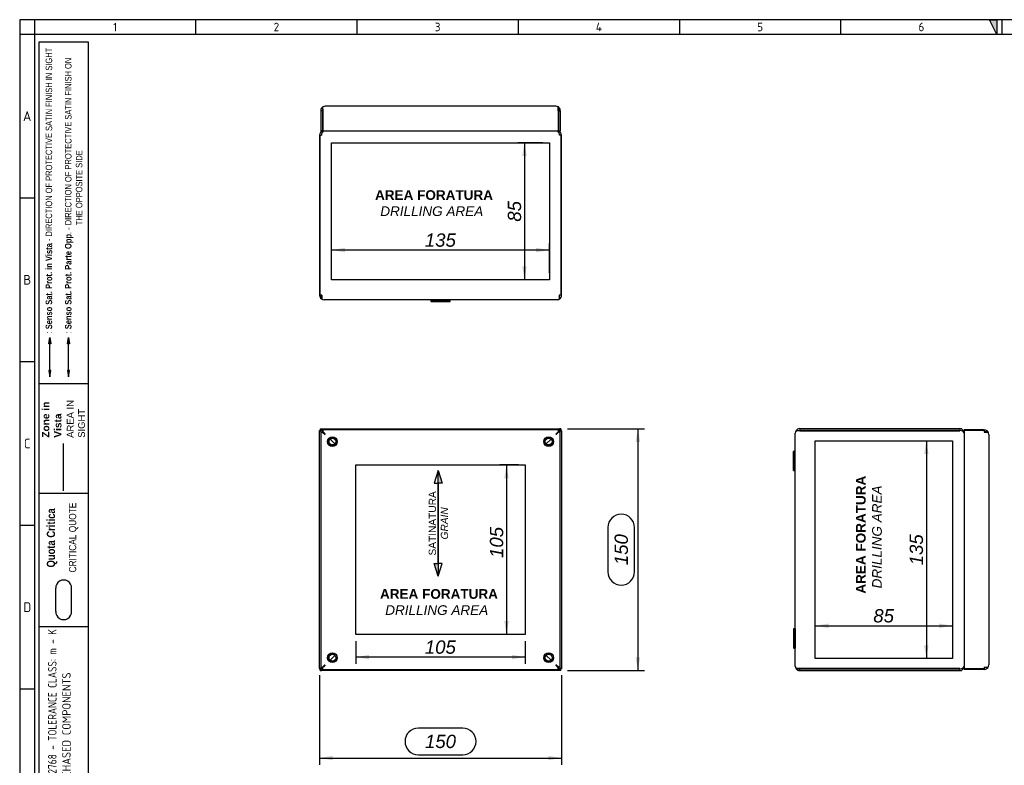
# Model space of a CAD drawing. Extents: x 6 to 412, y 11 to 288.
# Tile 2 of 3: x 6 to 210, y 134 to 288. Entities that reach past the tile are written whole.
import ezdxf
from ezdxf.lldxf.tags import DXFTag

# ---------------------------------------------------------------- set-up
doc = ezdxf.new("R2010")
doc.units = 0
doc.layers.get('0').update_dxf_attribs({"linetype": 'CONTINUOUS'})
for name, color, linetype in [('_TRANSLATION', 7, 'CONTINUOUS'), ('AE00511_01', 7, 'CONTINUOUS'), ('DEFAULT', 7, 'CONTINUOUS'), ('DV1_DEFAULT', 7, 'CONTINUOUS'), ('DV2_DEFAULT', 7, 'CONTINUOUS'), ('DV6_DEFAULT', 7, 'CONTINUOUS'), ('S0000000_02', 7, 'CONTINUOUS'), ('S0000000_12', 7, 'CONTINUOUS'), ('S0000000_13', 7, 'CONTINUOUS')]:
    doc.layers.add(name, color=color, linetype=linetype)
doc.styles.add('SEACAD_ARIAL', font='arial.ttf')
doc.styles.add('SEACAD_ARIALI', font='ariali.ttf')
tags = doc.linetypes.add('CENTER2', pattern=[28.575, 19.05, -3.175, 3.175, -3.175]).pattern_tags.tags
tags[10:11] = [DXFTag(74, 4), DXFTag(75, 0), DXFTag(340, '0'), DXFTag(46, 0.0), DXFTag(50, 0.0), DXFTag(44, 0.0), DXFTag(45, 0.0)]
tags[8:9] = [DXFTag(74, 4), DXFTag(75, 0), DXFTag(340, '0'), DXFTag(46, 0.0), DXFTag(50, 0.0), DXFTag(44, 0.0), DXFTag(45, 0.0)]
tags[6:7] = [DXFTag(74, 4), DXFTag(75, 0), DXFTag(340, '0'), DXFTag(46, 0.0), DXFTag(50, 0.0), DXFTag(44, 0.0), DXFTag(45, 0.0)]
tags[4:5] = [DXFTag(74, 4), DXFTag(75, 0), DXFTag(340, '0'), DXFTag(46, 0.0), DXFTag(50, 0.0), DXFTag(44, 0.0), DXFTag(45, 0.0)]
tags = doc.linetypes.add('DASHDOT2', pattern=[12.7, 6.35, -3.175, 0, -3.175]).pattern_tags.tags
tags[10:11] = [DXFTag(74, 4), DXFTag(75, 0), DXFTag(340, '0'), DXFTag(46, 0.0), DXFTag(50, 0.0), DXFTag(44, 0.0), DXFTag(45, 0.0)]
tags[8:9] = [DXFTag(74, 4), DXFTag(75, 0), DXFTag(340, '0'), DXFTag(46, 0.0), DXFTag(50, 0.0), DXFTag(44, 0.0), DXFTag(45, 0.0)]
tags[6:7] = [DXFTag(74, 4), DXFTag(75, 0), DXFTag(340, '0'), DXFTag(46, 0.0), DXFTag(50, 0.0), DXFTag(44, 0.0), DXFTag(45, 0.0)]
tags[4:5] = [DXFTag(74, 4), DXFTag(75, 0), DXFTag(340, '0'), DXFTag(46, 0.0), DXFTag(50, 0.0), DXFTag(44, 0.0), DXFTag(45, 0.0)]
tags = doc.linetypes.add('HIDDEN2', pattern=[4.7625, 3.175, -1.5875]).pattern_tags.tags
tags[6:7] = [DXFTag(74, 4), DXFTag(75, 0), DXFTag(340, '0'), DXFTag(46, 0.0), DXFTag(50, 0.0), DXFTag(44, 0.0), DXFTag(45, 0.0)]
tags[4:5] = [DXFTag(74, 4), DXFTag(75, 0), DXFTag(340, '0'), DXFTag(46, 0.0), DXFTag(50, 0.0), DXFTag(44, 0.0), DXFTag(45, 0.0)]
doc.dimstyles.new('ISO', dxfattribs={"dimtxt": 2.75, "dimasz": 2.75, "dimexe": 1.375, "dimexo": 1.375, "dimgap": 0.6875, "dimtad": 1, "dimdec": 1, "dimlfac": 3, "dimtxsty": 'SEACAD_ARIAL', "dimblk1": '_SE_FILLED', "dimblk2": '_SE_FILLED', "dimsah": 1, "dimcen": 1.375, "dimazin": 3, "dimtfac": 0.7, "dimtdec": 3, "dimtmove": 0, "dimatfit": 3})

# ---------------------------------------------------------------- blocks, each defined once
blk = doc.blocks.new('SE')
at = {"layer": 'AE00511_01', "color": 7, "linetype": 'CONTINUOUS'}
for centre in [(70.85, 200.4), (115.52, 200.4), (70.85, 155.74), (115.52, 155.74)]:
    blk.add_circle(centre, 0.7, dxfattribs=at)
for centre in [(70.85, 200.4), (115.52, 200.4), (70.85, 155.74), (115.52, 155.74)]:
    blk.add_arc(centre, 0.833, 75, 15, dxfattribs=at)
at = {"layer": 'DV1_DEFAULT', "color": 7, "linetype": 'CENTER2'}
for p, q in [((75.68, 160.57), (75.68, 195.57)), ((75.68, 195.57), (110.68, 195.57)), ((110.68, 195.57), (110.68, 160.57)), ((110.68, 160.57), (75.68, 160.57))]:
    blk.add_line(p, q, dxfattribs=at)
at = {"layer": 'S0000000_12', "color": 7, "linetype": 'CONTINUOUS'}
for p, q in [((68.43, 202.69), (68.43, 202.35)), ((68.83, 202.69), (68.43, 202.69)), ((68.43, 202.35), (68.43, 153.79)), ((68.43, 202.35), (68.83, 202.35)), ((68.83, 202.69), (68.83, 202.35)), ((68.83, 202.35), (69.37, 201.89)), ((117.47, 202.82), (68.9, 202.82)), ((68.9, 202.82), (68.9, 202.42)), ((68.9, 202.42), (69.37, 201.89)), ((117.47, 202.42), (117, 201.89)), ((117.53, 202.35), (117, 201.89)), ((117.47, 202.82), (117.47, 202.42)), ((117.53, 202.69), (117.93, 202.69)), ((117.53, 202.35), (117.53, 202.69)), ((117.93, 202.35), (117.53, 202.35)), ((117.93, 202.35), (117.93, 202.69)), ((117.93, 153.79), (117.93, 202.35)), ((68.43, 153.79), (68.83, 153.79)), ((68.43, 153.79), (68.43, 153.45)), ((68.83, 153.45), (68.43, 153.45)), ((68.83, 153.79), (69.37, 154.25)), ((68.83, 153.79), (68.83, 153.45)), ((68.9, 153.72), (69.37, 154.25)), ((68.9, 153.32), (68.9, 153.72)), ((68.9, 153.32), (117.47, 153.32)), ((117.47, 153.72), (117, 154.25)), ((117.53, 153.79), (117, 154.25)), ((117.47, 153.32), (117.47, 153.72)), ((117.93, 153.79), (117.53, 153.79)), ((117.53, 153.45), (117.53, 153.79)), ((117.53, 153.45), (117.93, 153.45)), ((117.93, 153.45), (117.93, 153.79))]:
    blk.add_line(p, q, dxfattribs=at)
for centre in [(70.85, 200.4), (115.52, 200.4), (70.85, 155.74), (115.52, 155.74)]:
    blk.add_circle(centre, 1, dxfattribs=at)
at = {"layer": 'S0000000_13', "color": 7, "linetype": 'CONTINUOUS'}
for p, q in [((68.18, 202.67), (68.43, 202.53)), ((68.18, 202.67), (68.43, 202.67)), ((68.18, 202.6), (68.18, 202.67)), ((68.18, 153.54), (68.18, 202.6)), ((68.31, 203.07), (68.31, 202.67)), ((68.31, 203.07), (68.58, 203.07)), ((68.31, 202.67), (68.43, 202.67)), ((68.8, 202.69), (68.58, 203.07)), ((68.58, 203.07), (68.58, 202.69)), ((68.58, 203.07), (117.78, 203.07)), ((68.9, 202.52), (68.83, 202.63)), ((68.83, 202.42), (69.12, 202.14)), ((69.12, 202.14), (68.83, 202.42)), ((69.02, 202.19), (69.12, 202.14)), ((69.12, 202.14), (69.06, 202.24)), ((69.12, 202.14), (69.36, 201.89)), ((69.36, 201.89), (69.12, 202.14)), ((117.25, 202.14), (117.01, 201.89)), ((117.01, 201.89), (117.25, 202.14)), ((117.53, 202.42), (117.25, 202.14)), ((117.25, 202.14), (117.53, 202.42)), ((117.31, 202.24), (117.25, 202.14)), ((117.25, 202.14), (117.35, 202.19)), ((117.53, 202.63), (117.47, 202.52)), ((117.78, 203.07), (117.56, 202.69)), ((117.78, 203.07), (117.78, 202.69)), ((118.05, 203.07), (117.78, 203.07)), ((117.93, 202.67), (118.05, 202.67)), ((117.93, 202.53), (118.18, 202.67)), ((118.18, 202.67), (117.93, 202.67)), ((118.05, 203.07), (118.05, 202.67)), ((118.18, 202.6), (118.18, 202.67)), ((118.18, 202.6), (118.18, 153.54)), ((70.35, 200.9), (71.34, 199.91)), ((71.34, 199.91), (70.35, 200.9)), ((116.01, 200.9), (115.02, 199.91)), ((115.02, 199.91), (116.01, 200.9)), ((71.34, 156.23), (70.35, 155.24)), ((70.35, 155.24), (71.34, 156.23)), ((115.02, 156.23), (116.01, 155.24)), ((116.01, 155.24), (115.02, 156.23)), ((68.43, 153.61), (68.18, 153.47)), ((68.18, 153.54), (68.18, 153.47)), ((68.18, 153.47), (68.43, 153.47)), ((68.43, 153.47), (68.31, 153.47)), ((68.31, 153.07), (68.31, 153.47)), ((68.31, 153.07), (68.58, 153.07)), ((68.58, 153.07), (68.8, 153.45)), ((68.58, 153.07), (68.58, 153.45)), ((117.78, 153.07), (68.58, 153.07)), ((69.12, 154), (68.83, 153.72)), ((68.83, 153.72), (69.12, 154)), ((68.83, 153.51), (68.9, 153.62)), ((69.12, 154), (69.02, 153.95)), ((69.06, 153.9), (69.12, 154)), ((69.36, 154.25), (69.12, 154)), ((69.12, 154), (69.36, 154.25)), ((117.01, 154.25), (117.25, 154)), ((117.25, 154), (117.01, 154.25)), ((117.25, 154), (117.53, 153.72)), ((117.25, 154), (117.31, 153.9)), ((117.35, 153.95), (117.25, 154)), ((117.53, 153.72), (117.25, 154)), ((117.47, 153.62), (117.53, 153.51)), ((117.56, 153.45), (117.78, 153.07)), ((117.78, 153.07), (117.78, 153.45)), ((118.05, 153.07), (117.78, 153.07)), ((118.18, 153.47), (117.93, 153.61)), ((118.05, 153.47), (117.93, 153.47)), ((118.18, 153.47), (117.93, 153.47)), ((118.05, 153.07), (118.05, 153.47)), ((118.18, 153.54), (118.18, 153.47))]:
    blk.add_line(p, q, dxfattribs=at)
blk = doc.blocks.new('SE1')
at = {"layer": 'DV2_DEFAULT', "color": 7, "linetype": 'CENTER2'}
for p, q in [((70.68, 233.85), (70.68, 262.16)), ((70.68, 262.16), (115.68, 262.16)), ((115.68, 262.16), (115.68, 233.85)), ((115.68, 233.85), (70.68, 233.85))]:
    blk.add_line(p, q, dxfattribs=at)
at = {"layer": 'S0000000_02', "color": 7, "linetype": 'CONTINUOUS'}
for p, q in [((91.22, 229.71), (91.18, 229.68)), ((91.18, 229.68), (95.18, 229.68)), ((91.18, 229.68), (91.18, 229.41)), ((95.18, 229.41), (91.18, 229.41)), ((91.18, 229.41), (91.22, 229.38)), ((91.22, 229.38), (95.15, 229.38)), ((95.18, 229.68), (95.15, 229.71)), ((95.15, 229.38), (95.18, 229.41)), ((95.18, 229.41), (95.18, 229.68))]:
    blk.add_line(p, q, dxfattribs=at)
at = {"layer": 'S0000000_12', "color": 7, "linetype": 'CONTINUOUS'}
for p, q in [((68.83, 268.78), (68.43, 268.78)), ((68.43, 268.78), (68.43, 264.63)), ((68.83, 269.55), (68.83, 268.78)), ((68.83, 268.78), (68.83, 264.63)), ((68.9, 268.78), (68.9, 269.55)), ((68.9, 268.78), (68.9, 264.63)), ((117, 269.71), (69.37, 269.71)), ((117.47, 268.78), (117.47, 269.55)), ((117.47, 268.78), (117.47, 264.63)), ((117.53, 269.55), (117.53, 268.78)), ((117.53, 268.78), (117.93, 268.78)), ((117.53, 268.78), (117.53, 264.63)), ((117.93, 268.78), (117.93, 264.63)), ((68.83, 264.63), (68.43, 264.63)), ((68.9, 264.63), (117.47, 264.63)), ((117.53, 264.63), (117.93, 264.63))]:
    blk.add_line(p, q, dxfattribs=at)
for centre, radius, start, end in [((69.37, 268.78), 0.933, 124.8499, 180), ((69.37, 268.78), 0.933, 90, 124.8499), ((69.37, 268.78), 0.533, 151.045, 180), ((117, 268.78), 0.933, 55.1501, 90), ((117, 268.78), 0.533, 0, 28.955), ((117, 268.78), 0.933, 0, 55.1501)]:
    blk.add_arc(centre, radius, start, end, dxfattribs=at)
for centre, start_param, end_param in [((69.37, 268.78), 3.141593, 3.749838), ((117, 268.78), 2.533347, 3.141593)]:
    blk.add_ellipse(centre, major_axis=(0, -0.933), ratio=0.875, start_param=start_param, end_param=end_param, dxfattribs=at)
at = {"layer": 'S0000000_13', "color": 7, "linetype": 'CONTINUOUS'}
for p, q in [((68.18, 263.71), (68.31, 263.71)), ((68.18, 263.71), (68.18, 230.65)), ((68.31, 263.71), (68.58, 263.71)), ((68.31, 230.65), (68.31, 263.71)), ((118.05, 263.71), (117.78, 263.71)), ((118.05, 263.71), (118.05, 230.65)), ((118.18, 263.71), (118.05, 263.71)), ((118.18, 230.65), (118.18, 263.71)), ((68.65, 230.65), (68.31, 230.65)), ((68.58, 229.88), (68.58, 230.65)), ((68.65, 230.65), (68.65, 229.88)), ((117.72, 230.65), (117.72, 229.88)), ((118.05, 230.65), (117.72, 230.65)), ((117.78, 229.88), (117.78, 230.65)), ((117.25, 229.71), (69.12, 229.71))]:
    blk.add_line(p, q, dxfattribs=at)
for centre, radius, start, end in [((69.12, 263.71), 0.933, 100.8441, 180), ((117.25, 263.71), 0.933, 0, 79.1559), ((69.12, 263.71), 0.533, 175.8486, 180), ((117.25, 263.71), 0.533, 0, 4.1514), ((69.12, 230.65), 0.933, 180, 235.1501), ((69.12, 230.65), 0.533, 180, 209.0162), ((69.12, 230.65), 0.933, 235.1501, 270), ((117.25, 230.65), 0.933, 270, 304.8499), ((117.25, 230.65), 0.533, 330.9838, 0), ((117.25, 230.65), 0.933, 304.8499, 360)]:
    blk.add_arc(centre, radius, start, end, dxfattribs=at)
for centre, major_axis, ratio, start_param, end_param in [((69.12, 263.71), (0, -0.933), 0.571429, 3.330857, 4.712389), ((117.25, 263.71), (0, 0.933), 0.571429, 4.712389, 6.093921), ((69.12, 230.65), (0, 0.933), 0.874482, 2.533347, 3.141593), ((117.25, 230.65), (0, 0.933), 0.874482, 3.141593, 3.749838)]:
    blk.add_ellipse(centre, major_axis=major_axis, ratio=ratio, start_param=start_param, end_param=end_param, dxfattribs=at)
blk = doc.blocks.new('SAT')
at = {"linetype": 'CONTINUOUS'}
for points in [[(-10.97, -1.95), (-8.32, -1.95), (-8.32, -1.11)], [(8.24, -2.03), (8.24, -1.87), (-8.32, -1.87), (-8.32, -2.03)], [(10.89, -1.95), (8.24, -1.95), (8.24, -2.79)]]:
    blk.add_hatch(color=7, dxfattribs=at).paths.add_polyline_path(points)
at = {"color": 7, "linetype": 'CONTINUOUS'}
for p, q in [((-10.97, -1.95), (-8.32, -2.79)), ((-8.32, -2.79), (-8.32, -2.03)), ((10.89, -1.95), (8.24, -1.11)), ((8.24, -1.11), (8.24, -1.87))]:
    blk.add_line(p, q, dxfattribs=at)
for points in [[(-10.97, -1.95), (-8.32, -1.11), (-8.32, -1.95), (-10.97, -1.95)], [(8.24, -2.03), (8.24, -1.87), (-8.32, -1.87), (-8.32, -2.03), (8.24, -2.03)], [(10.89, -1.95), (8.24, -2.79), (8.24, -1.95), (10.89, -1.95)]]:
    blk.add_lwpolyline(points, dxfattribs=at)
at = {"insert": (-0.05, -4), "char_height": 1.5, "width": 16.3187, "attachment_point": 8}
blk.add_mtext('{\\fArial|b0||i0||c0|p34;\\C7;\\H1.5;\\W1.;SATINATURA \\P}{\\fArial|b0||i1||c0|p34;\\C7;\\H1.5;\\W1.;GRAIN\\P}', dxfattribs=at)
blk = doc.blocks.new('DMBLK1')
at = {"layer": '_TRANSLATION', "linetype": 'CONTINUOUS'}
for points in [[(106.36, 192.82), (107.27, 192.82), (106.82, 195.57)], [(106.36, 163.32), (106.82, 160.57), (107.27, 163.32)]]:
    blk.add_hatch(color=7, dxfattribs=at).paths.add_polyline_path(points)
at = {"layer": '_TRANSLATION', "color": 7, "linetype": 'CONTINUOUS'}
for p, q in [((109.31, 195.57), (105.44, 195.57)), ((106.82, 195.57), (106.82, 160.57)), ((109.31, 160.57), (105.44, 160.57))]:
    blk.add_line(p, q, dxfattribs=at)
at = {"layer": '_TRANSLATION', "color": 7, "linetype": 'CONTINUOUS', "style": 'SEACAD_ARIALI'}
blk.add_text('105', height=2.75, rotation=90, dxfattribs=at).set_placement((106.13, 176.35))
blk = doc.blocks.new('_SE_FILLED')
at = {"color": 0}
blk.add_line((0, 0), (-1, 0), dxfattribs=at)
blk.add_solid([(0, 0), (-1, -0.1665), (-1, 0.1665), (0, 0)], dxfattribs=at)
blk = doc.blocks.new('DMBLK2')
at = {"layer": '_TRANSLATION', "linetype": 'CONTINUOUS'}
for points in [[(78.43, 155.41), (78.43, 156.33), (75.68, 155.87)], [(107.93, 155.41), (110.68, 155.87), (107.93, 156.33)]]:
    blk.add_hatch(color=7, dxfattribs=at).paths.add_polyline_path(points)
at = {"layer": '_TRANSLATION', "color": 7, "linetype": 'CONTINUOUS'}
for p, q in [((75.68, 159.19), (75.68, 154.49)), ((110.68, 159.19), (110.68, 154.49)), ((110.68, 155.87), (75.68, 155.87))]:
    blk.add_line(p, q, dxfattribs=at)
at = {"layer": '_TRANSLATION', "color": 7, "linetype": 'CONTINUOUS', "style": 'SEACAD_ARIALI'}
blk.add_text('105', height=2.75, dxfattribs=at).set_placement((89.94, 156.56))
blk = doc.blocks.new('DMBLK5')
at = {"layer": '_TRANSLATION', "linetype": 'CONTINUOUS'}
for points in [[(73.43, 240.44), (70.68, 239.99), (73.43, 239.53)], [(112.93, 240.44), (112.93, 239.53), (115.68, 239.99)]]:
    blk.add_hatch(color=7, dxfattribs=at).paths.add_polyline_path(points)
at = {"layer": '_TRANSLATION', "color": 7, "linetype": 'CONTINUOUS'}
for p, q in [((70.68, 235.22), (70.68, 241.36)), ((115.68, 235.22), (115.68, 241.36)), ((115.68, 239.99), (70.68, 239.99))]:
    blk.add_line(p, q, dxfattribs=at)
at = {"layer": '_TRANSLATION', "color": 7, "linetype": 'CONTINUOUS', "style": 'SEACAD_ARIALI'}
blk.add_text('135', height=2.75, dxfattribs=at).set_placement((89.94, 240.67))
blk = doc.blocks.new('DMBLK6')
at = {"layer": '_TRANSLATION', "linetype": 'CONTINUOUS'}
for points in [[(110.06, 259.41), (110.98, 259.41), (110.52, 262.16)], [(110.06, 236.6), (110.52, 233.85), (110.98, 236.6)]]:
    blk.add_hatch(color=7, dxfattribs=at).paths.add_polyline_path(points)
at = {"layer": '_TRANSLATION', "color": 7, "linetype": 'CONTINUOUS'}
for p, q in [((114.31, 262.16), (109.15, 262.16)), ((110.52, 262.16), (110.52, 233.85)), ((114.31, 233.85), (109.15, 233.85))]:
    blk.add_line(p, q, dxfattribs=at)
at = {"layer": '_TRANSLATION', "color": 7, "linetype": 'CONTINUOUS', "style": 'SEACAD_ARIALI'}
blk.add_text('85', height=2.75, rotation=90, dxfattribs=at).set_placement((109.83, 245.84))
blk = doc.blocks.new('DMBLK17')
at = {"layer": '_TRANSLATION', "linetype": 'CONTINUOUS'}
for points in [[(70.93, 134.55), (70.93, 135.46), (68.18, 135.01)], [(115.43, 134.55), (118.18, 135.01), (115.43, 135.46)]]:
    blk.add_hatch(color=7, dxfattribs=at).paths.add_polyline_path(points)
at = {"layer": '_TRANSLATION', "color": 7, "linetype": 'CONTINUOUS'}
for p, q in [((68.18, 152.16), (68.18, 133.63)), ((118.18, 152.16), (118.18, 133.63)), ((97.77, 141.19), (88.6, 141.19)), ((68.18, 135.01), (118.18, 135.01)), ((88.6, 135.69), (97.77, 135.69))]:
    blk.add_line(p, q, dxfattribs=at)
for centre, start, end in [((88.6, 138.44), 90, 270), ((97.77, 138.44), 270, 90)]:
    blk.add_arc(centre, 2.75, start, end, dxfattribs=at)
at = {"layer": '_TRANSLATION', "color": 7, "linetype": 'CONTINUOUS', "style": 'SEACAD_ARIALI'}
blk.add_text('150', height=2.75, dxfattribs=at).set_placement((89.97, 137.07))
blk = doc.blocks.new('DMBLK18')
at = {"layer": '_TRANSLATION', "linetype": 'CONTINUOUS'}
for points in [[(134.42, 200.32), (133.96, 203.07), (133.5, 200.32)], [(134.42, 155.82), (133.5, 155.82), (133.96, 153.07)]]:
    blk.add_hatch(color=7, dxfattribs=at).paths.add_polyline_path(points)
at = {"layer": '_TRANSLATION', "color": 7, "linetype": 'CONTINUOUS'}
for p, q in [((119.43, 203.07), (135.33, 203.07)), ((133.96, 203.07), (133.96, 153.07)), ((127.77, 182.65), (127.77, 173.49)), ((133.27, 173.49), (133.27, 182.65)), ((119.43, 153.07), (135.33, 153.07))]:
    blk.add_line(p, q, dxfattribs=at)
for centre, start, end in [((130.52, 182.65), 0, 180), ((130.52, 173.49), 180, 0)]:
    blk.add_arc(centre, 2.75, start, end, dxfattribs=at)
at = {"layer": '_TRANSLATION', "color": 7, "linetype": 'CONTINUOUS', "style": 'SEACAD_ARIALI'}
blk.add_text('150', height=2.75, rotation=90, dxfattribs=at).set_placement((131.9, 174.86))
blk = doc.blocks.new('SE5')
at = {"layer": 'DV6_DEFAULT', "color": 7, "linetype": 'CENTER2'}
for p, q in [((170.6, 155.57), (170.6, 200.57)), ((170.6, 200.57), (198.94, 200.57)), ((198.94, 200.57), (198.94, 155.57)), ((198.94, 155.57), (170.6, 155.57))]:
    blk.add_line(p, q, dxfattribs=at)
at = {"layer": 'S0000000_02', "color": 7, "linetype": 'CONTINUOUS'}
for p, q in [((166.17, 198.4), (166.14, 198.37)), ((166.14, 194.44), (166.14, 198.37)), ((166.17, 194.4), (166.17, 198.4)), ((166.44, 198.4), (166.17, 198.4)), ((166.44, 194.4), (166.44, 198.4)), ((166.47, 198.37), (166.44, 198.4)), ((166.14, 194.44), (166.17, 194.4)), ((166.17, 194.4), (166.44, 194.4)), ((166.44, 194.4), (166.47, 194.44)), ((166.17, 161.74), (166.14, 161.7)), ((166.14, 161.7), (166.14, 157.77)), ((166.17, 161.74), (166.17, 157.74)), ((166.44, 161.74), (166.17, 161.74)), ((166.44, 161.74), (166.44, 157.74)), ((166.47, 161.7), (166.44, 161.74)), ((166.14, 157.77), (166.17, 157.74)), ((166.17, 157.74), (166.44, 157.74)), ((166.44, 157.74), (166.47, 157.77))]:
    blk.add_line(p, q, dxfattribs=at)
at = {"layer": 'S0000000_12', "color": 7, "linetype": 'CONTINUOUS'}
for p, q in [((201.39, 202.69), (201.39, 202.82)), ((205.54, 202.82), (201.39, 202.82)), ((205.54, 202.69), (201.39, 202.69)), ((201.39, 202.69), (201.39, 153.45)), ((205.54, 202.69), (205.54, 202.35)), ((206.3, 202.42), (205.54, 202.42)), ((205.54, 202.35), (206.3, 202.35)), ((206.47, 201.89), (206.47, 154.25)), ((205.54, 153.45), (201.39, 153.45)), ((201.39, 153.45), (201.39, 153.32)), ((205.54, 153.32), (201.39, 153.32)), ((205.54, 153.79), (206.3, 153.79)), ((205.54, 153.79), (205.54, 153.45)), ((206.3, 153.72), (205.54, 153.72))]:
    blk.add_line(p, q, dxfattribs=at)
for centre, radius, start, end in [((205.54, 201.89), 0.933, 34.8499, 90), ((205.54, 201.89), 0.533, 60.9838, 90), ((205.54, 201.89), 0.933, 0, 34.8499), ((205.54, 154.25), 0.533, 270, 299.0162), ((205.54, 154.25), 0.933, 270, 325.1501), ((205.54, 154.25), 0.933, 325.1501, 0)]:
    blk.add_arc(centre, radius, start, end, dxfattribs=at)
for centre, start_param, end_param in [((205.54, 201.89), 3.141593, 3.749838), ((205.54, 154.25), 2.533347, 3.141593)]:
    blk.add_ellipse(centre, major_axis=(-0.933, 0), ratio=0.874482, start_param=start_param, end_param=end_param, dxfattribs=at)
at = {"layer": 'S0000000_13', "color": 7, "linetype": 'CONTINUOUS'}
for p, q in [((166.47, 154), (166.47, 202.14)), ((166.64, 202.67), (167.4, 202.67)), ((167.4, 202.6), (166.64, 202.6)), ((167.4, 203.07), (167.4, 202.67)), ((200.47, 203.07), (167.4, 203.07)), ((200.47, 202.67), (167.4, 202.67)), ((167.4, 202.6), (200.47, 202.6)), ((200.47, 203.07), (200.47, 202.67)), ((200.47, 202.6), (200.47, 202.67)), ((167.4, 153.54), (166.64, 153.54)), ((166.64, 153.47), (167.4, 153.47)), ((200.47, 153.54), (167.4, 153.54)), ((167.4, 153.07), (167.4, 153.47)), ((167.4, 153.47), (200.47, 153.47)), ((167.4, 153.07), (200.47, 153.07)), ((200.47, 153.54), (200.47, 153.47)), ((200.47, 153.07), (200.47, 153.47))]:
    blk.add_line(p, q, dxfattribs=at)
for centre, radius, start, end in [((167.4, 202.14), 0.933, 145.1501, 180), ((167.4, 202.14), 0.933, 90, 145.1501), ((167.4, 202.14), 0.533, 90, 118.955), ((200.47, 202.14), 0.933, 10.8441, 90), ((200.47, 202.14), 0.533, 85.8486, 90), ((167.4, 154), 0.933, 180, 214.8499), ((167.4, 154), 0.933, 214.8499, 270), ((167.4, 154), 0.533, 241.045, 270), ((200.47, 154), 0.933, 270, 349.1559), ((200.47, 154), 0.533, 270, 274.1514)]:
    blk.add_arc(centre, radius, start, end, dxfattribs=at)
for centre, major_axis, ratio, start_param, end_param in [((167.4, 202.14), (0.933, 0), 0.875, 2.533347, 3.141593), ((200.47, 202.14), (-0.933, 0), 0.571429, 3.330857, 4.712389), ((167.4, 154), (0.933, 0), 0.875, 3.141593, 3.749838), ((200.47, 154), (0.933, 0), 0.571429, 4.712389, 6.093921)]:
    blk.add_ellipse(centre, major_axis=major_axis, ratio=ratio, start_param=start_param, end_param=end_param, dxfattribs=at)
blk = doc.blocks.new('DMBLK19')
at = {"layer": '_TRANSLATION', "linetype": 'CONTINUOUS'}
for points in [[(193.1, 197.82), (194.02, 197.82), (193.56, 200.57)], [(193.1, 158.32), (193.56, 155.57), (194.02, 158.32)]]:
    blk.add_hatch(color=7, dxfattribs=at).paths.add_polyline_path(points)
at = {"layer": '_TRANSLATION', "color": 7, "linetype": 'CONTINUOUS'}
blk.add_line((193.56, 200.57), (193.56, 155.57), dxfattribs=at)
at = {"layer": '_TRANSLATION', "color": 7, "linetype": 'CONTINUOUS', "style": 'SEACAD_ARIALI'}
blk.add_text('135', height=2.75, rotation=90, dxfattribs=at).set_placement((192.87, 174.83))
blk = doc.blocks.new('DMBLK20')
at = {"layer": '_TRANSLATION', "linetype": 'CONTINUOUS'}
for points in [[(173.35, 162.8), (170.6, 162.34), (173.35, 161.89)], [(196.19, 162.8), (196.19, 161.89), (198.94, 162.34)]]:
    blk.add_hatch(color=7, dxfattribs=at).paths.add_polyline_path(points)
at = {"layer": '_TRANSLATION', "color": 7, "linetype": 'CONTINUOUS'}
blk.add_line((170.6, 162.34), (198.94, 162.34), dxfattribs=at)
at = {"layer": '_TRANSLATION', "color": 7, "linetype": 'CONTINUOUS', "style": 'SEACAD_ARIALI'}
blk.add_text('85', height=2.75, dxfattribs=at).set_placement((182.6, 163.03))

msp = doc.modelspace()

# ---------------------------------------------------------------- hatches: boundary and pattern name
at = {"linetype": 'CONTINUOUS'}
for points in [[(208.154, 287.588), (206.639, 287.588), (208.154, 284.56)], [(12.243, 220.628), (12.68, 220.628), (12.461, 221.936)], [(16.101, 220.628), (16.537, 220.628), (16.319, 221.936)], [(12.243, 215.067), (12.461, 213.759), (12.68, 215.067)], [(16.101, 215.067), (16.319, 213.759), (16.537, 215.067)]]:
    msp.add_hatch(color=7, dxfattribs=at).paths.add_polyline_path(points)

# ---------------------------------------------------------------- linework, layer by layer
at = {"color": 7, "linetype": 'CONTINUOUS'}
for p, q in [((6.234, 287.588), (6.234, 10.959)), ((412.092, 287.588), (6.234, 287.588)), ((42.58, 287.588), (42.58, 284.56)), ((75.897, 287.588), (75.897, 284.56)), ((109.213, 287.588), (109.213, 284.56)), ((142.53, 287.588), (142.53, 284.56)), ((175.847, 287.588), (175.847, 284.56)), ((209.163, 287.588), (209.163, 284.56)), ((9.263, 250.738), (6.234, 250.738)), ((12.461, 215.067), (12.461, 220.628)), ((9.263, 216.917), (6.234, 216.917)), ((20.369, 212.348), (10.273, 212.348)), ((20.369, 189.648), (10.273, 189.648)), ((20.369, 189.648), (10.273, 189.648)), ((9.263, 183.095), (6.234, 183.095)), ((13.69, 165.299), (13.69, 170.107)), ((16.961, 165.299), (16.961, 170.107)), ((20.369, 162.148), (10.273, 162.148)), ((9.263, 149.274), (6.234, 149.274))]:
    msp.add_line(p, q, dxfattribs=at)
at = {"color": 7, "linetype": 'HIDDEN2'}
msp.add_line((16.319, 215.067), (16.319, 220.628), dxfattribs=at)
at = {"color": 7, "linetype": 'DASHDOT2'}
msp.add_line((15.278, 190.21), (15.278, 200.023), dxfattribs=at)
at = {"color": 7, "linetype": 'CONTINUOUS'}
for points in [[(208.154, 287.588), (208.154, 284.56), (206.639, 287.588), (208.154, 287.588)], [(12.243, 220.628), (12.461, 221.936), (12.68, 220.628), (12.243, 220.628)], [(16.101, 220.628), (16.319, 221.936), (16.537, 220.628), (16.101, 220.628)], [(12.243, 215.067), (12.461, 213.759), (12.68, 215.067), (12.243, 215.067)], [(16.101, 215.067), (16.319, 213.759), (16.537, 215.067), (16.101, 215.067)]]:
    msp.add_lwpolyline(points, dxfattribs=at)
at = {"layer": 'DEFAULT', "color": 7, "linetype": 'CONTINUOUS'}
for p, q in [((9.263, 287.588), (9.263, 10.959)), ((412.092, 284.56), (6.234, 284.56)), ((10.273, 28.5), (10.273, 283.045)), ((10.273, 283.045), (20.369, 283.045)), ((20.369, 283.045), (20.369, 28.5))]:
    msp.add_line(p, q, dxfattribs=at)
for centre, start, end in [((15.325, 170.155), 358.29915, 181.70085), ((15.325, 165.25), 178.29915, 1.70085)]:
    msp.add_arc(centre, 1.636, start, end, dxfattribs=at)

# ---------------------------------------------------------------- block references
at = {"layer": '_TRANSLATION'}
for name in ['SE1', 'SE', 'SE5']:
    msp.add_blockref(name, (0, 0), dxfattribs=at)
at = {"layer": '_TRANSLATION', "color": 7, "rotation": 90}
msp.add_blockref('SAT', (90.765, 183.555), dxfattribs=at)

# ---------------------------------------------------------------- texts
for s, insert, char_height, width, attachment_point in [('{\\fSolid Edge ANSI|b0||i0||c0|p34;\\C7;\\H1.766793;\\W1.;1}', (25.952, 286.074), 1.76679, 1.98765, 5), ('{\\fSolid Edge ANSI|b0||i0||c0|p34;\\C7;\\H1.766793;\\W1.;2}', (59.268, 285.196), 1.76679, 1.98765, 8), ('{\\fSolid Edge ANSI|b0||i0||c0|p34;\\C7;\\H1.766793;\\W1.;3}', (92.585, 285.196), 1.76679, 1.98765, 8), ('{\\fSolid Edge ANSI|b0||i0||c0|p34;\\C7;\\H1.766793;\\W1.;4}', (125.902, 285.196), 1.76679, 1.98765, 8), ('{\\fSolid Edge ANSI|b0||i0||c0|p34;\\C7;\\H1.766793;\\W1.;5}', (159.218, 285.196), 1.76679, 1.98765, 8), ('{\\fSolid Edge ANSI|b0||i0||c0|p34;\\C7;\\H1.766793;\\W1.;6}', (192.535, 285.196), 1.76679, 1.98765, 8), ('{\\fSolid Edge ANSI|b0||i0||c0|p34;\\C7;\\H2.019192;\\W1.;A}', (7.783, 266.645), 2.01919, 2.2716, 8), ('{\\fSolid Edge ANSI|b0||i0||c0|p34;\\C7;\\H2.019192;\\W1.;B}', (7.787, 232.824), 2.01919, 2.524, 8), ('{\\fSolid Edge ANSI|b0||i0||c0|p34;\\C7;\\H2.019192;\\W1.;C}', (7.785, 199.002), 2.01919, 2.3978, 8), ('{\\fSolid Edge ANSI|b0||i0||c0|p34;\\C7;\\H2.019192;\\W1.;D}', (7.787, 165.181), 2.01919, 2.524, 8)]:
    msp.add_mtext(s, dxfattribs=dict(insert=insert, char_height=char_height, width=width, attachment_point=attachment_point))
at = {"rotation": 90}
for s, insert, char_height, width, attachment_point in [('{\\fArial Narrow|b0||i0||c0|p34;\\C7;\\H1.35;\\W1.;: }{\\fArial Narrow|b1||i0||c0|p34;\\C7;\\H1.35;\\W1.;Senso Sat. Prot. in Vista }{\\fArial Narrow|b0||i0||c0|p34;\\C7;\\H1.35;\\W1.;- DIRECTION OF PROTECTIVE SATIN FINISH IN SIGHT}', (12.959, 222.755), 1.35, 58.95733, 7), ('{\\fArial Narrow|b0||i0||c0|p34;\\C7;\\H1.35;\\W1.;: }{\\fArial Narrow|b1||i0||c0|p34;\\C7;\\H1.35;\\W1.;Senso Sat. Prot. Parte Opp}{\\fArial Narrow|b0||i0||c0|p34;\\C7;\\H1.35;\\W1.;. - DIRECTION OF PROTECTIVE SATIN FINISH ON\\P}{\\fArial Narrow|b0||i0||c0|p34;\\C7;\\H1.35;\\W1.;                                                    THE OPPOSITE SIDE}', (19.204, 222.761), 1.35, 61.02057, 7), ('{\\fArial|b1||i0||c0|p34;\\C7;\\H1.5;\\W1.;Zone in\\P}{\\fArial|b1||i0||c0|p34;\\C7;\\H1.5;\\W1.;Vista}', (14.878, 201.208), 1.5, 8.0532, 7), ('{\\fArial|b0||i0||c0|p34;\\C7;\\H1.4;\\W1.;AREA IN\\P}{\\fArial|b0||i0||c0|p34;\\C7;\\H1.4;\\W1.;SIGHT}', (19.728, 201.18), 1.4, 8.09917, 7), ('{\\fArial Narrow|b1||i0||c0|p34;\\C7;\\H1.7;\\W1.;Quota Critica}', (14.024, 174.388), 1.7, 12.74726, 7), ('{\\fArial Narrow|b0||i0||c0|p34;\\C7;\\H1.5;\\W1.;CRITICAL QUOTE}', (18.327, 173.363), 1.5, 14.77453, 7), ('{\\fSolid Edge ANSI|b0|i0|c0|p34;\\W0.84600x;\\C7;SPC001 - REFERENCE UNI-EN 22768 - TOLERANCE CLASS: m - K}\\P{\\fSolid Edge ANSI|b0|i0|c0|p34;\\W0.84600x;\\C7;SPC002 - }{\\fSolid Edge ANSI|b0|i0|c0|p34;\\W0.94000x;\\C7;EXTERNALLY PURCHASED COMPONENTS}', (12.101, 104.605), 1.75, 56.68133, 1)]:
    msp.add_mtext(s, dxfattribs=dict(at, insert=insert, char_height=char_height, width=width, attachment_point=attachment_point))
at = {"layer": '_TRANSLATION', "char_height": 2.4, "width": 27.97083, "attachment_point": 5}
for insert in [(91.372, 249.669), (92.397, 167.238)]:
    msp.add_mtext('{\\fArial|b0||i0||c0|p34;\\C7;\\H2.4;\\W1.; }{\\fArial|b1||i0||c0|p34;\\C7;\\H2.;\\W1.;AREA FORATURA \\P}{\\fArial|b0||i1||c0|p34;\\C7;\\H2.;\\W1.;DRILLING AREA}', dxfattribs=dict(at, insert=insert))
at = {"layer": '_TRANSLATION', "insert": (181.703, 180.697), "char_height": 2.4, "width": 27.97083, "attachment_point": 5, "rotation": 90}
msp.add_mtext('{\\fArial|b0||i0||c0|p34;\\C7;\\H2.4;\\W1.; }{\\fArial|b1||i0||c0|p34;\\C7;\\H2.;\\W1.;AREA FORATURA \\P}{\\fArial|b0||i1||c0|p34;\\C7;\\H2.;\\W1.;DRILLING AREA}', dxfattribs=at)

# ---------------------------------------------------------------- dimensions: what is measured, and where the dimension line sits
at = {"layer": '_TRANSLATION', "color": 7, "linetype": 'CONTINUOUS'}
for base, p1, p2, angle, picture, middle, dimtype in [((110.52, 262.1635), (115.6825, 262.1635), (115.6825, 233.8468), 270, 'DMBLK6', (110.52, 248.0051), 161), ((115.682, 239.987), (115.682, 233.847), (70.682, 233.847), 180, 'DMBLK5', (93.182, 239.987), 161), ((133.958, 153.07), (117.782, 203.07), (118.05, 153.07), 90, 'DMBLK18', (133.958, 178.07), 160), ((193.56, 200.57), (198.936, 200.57), (198.936, 155.57), 270, 'DMBLK19', (193.56, 178.07), 161), ((106.815, 195.57), (110.682, 195.57), (110.682, 160.57), 270, 'DMBLK1', (106.815, 179.587), 161), ((170.603, 162.345), (170.603, 155.57), (198.936, 155.57), 0, 'DMBLK20', (184.769, 162.345), 161), ((68.182, 135.006), (68.182, 153.536), (118.182, 153.536), 0, 'DMBLK17', (93.182, 135.006), 161)]:
    dim = msp.add_linear_dim(base=base, p1=p1, p2=p2, angle=angle, text='\\A1;<>', dimstyle='ISO', dxfattribs=at)
    dim.commit()
    dim.dimension.update_dxf_attribs({"geometry": picture, "text_midpoint": middle, "dimtype": dimtype})
dim = msp.add_linear_dim(base=(75.682, 155.868), p1=(110.682, 160.57), p2=(75.682, 160.57), text='\\A1;<>', dimstyle='ISO', dxfattribs=at)
dim.commit()
dim.dimension.update_dxf_attribs({"geometry": 'DMBLK2', "text_midpoint": (93.182, 155.868), "dimtype": 160})

doc.saveas('drawing.dxf')
